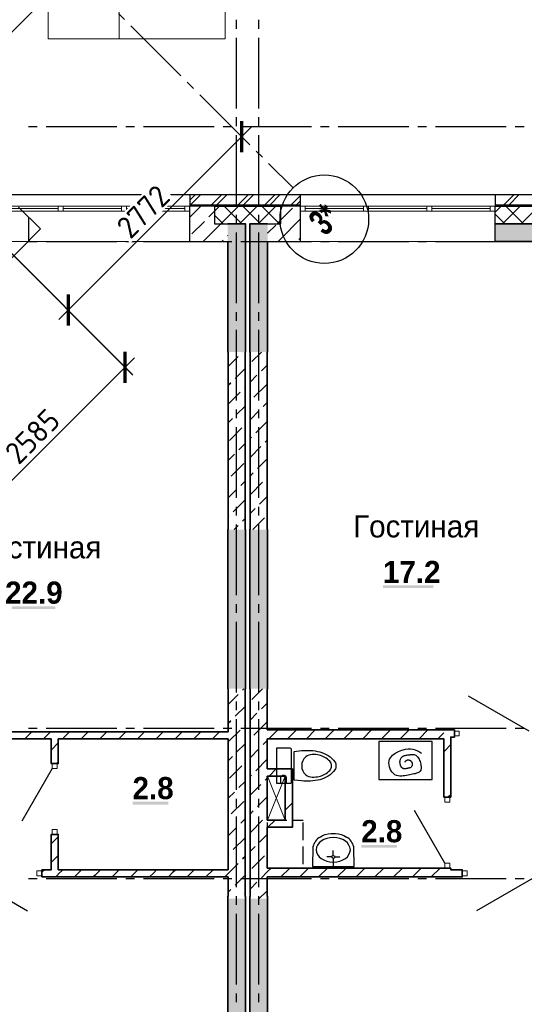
# Model space of a CAD drawing. Header units: millimetres. Extents: x 259029 to 2494469, y -731578 to -57567.
# Tile 182 of 253: x 483765 to 489466, y -607767 to -596641. Entities that reach past the tile are written whole.
import ezdxf
from ezdxf import colors
from ezdxf.entities.mleader import LeaderData, LeaderLine
from ezdxf.math import Vec2, Vec3

# ---------------------------------------------------------------- set-up
doc = ezdxf.new("R2010")
doc.units = ezdxf.units.MM
doc.linetypes.add('______5', pattern=[1100, 800, -100, 100, -100])
doc.linetypes.add('Б-1.1 оси$0$Б-1.1 Оси$0$GOST2.303 5', pattern=[24, 20, -1.5, 1, -1.5])
doc.layers.get('Defpoints').update_dxf_attribs({"color": 140})
for name, color, linetype in [('PDF _Геометрия', 7, 'Continuous'), ('PDF _Сплошная заливка', 7, 'Continuous'), ('PDF _Текст', 7, 'Continuous')]:
    doc.layers.add(name, color=color, linetype=linetype)
for name, color, linetype, lineweight in [('Выноски', 20, 'Continuous', 20), ('ОСИ', 151, 'Б-1.1 оси$0$Б-1.1 Оси$0$GOST2.303 5', 9), ('РАЗРЕЗЫ', 10, 'Continuous', 60), ('Символы 0.20', 1, 'Continuous', 20), ('Стена', 7, 'Continuous', 50), ('Стена_ бетон несущ.', 253, 'Continuous', 70)]:
    doc.layers.add(name, color=color, linetype=linetype, lineweight=lineweight)
doc.styles.add('Century Gothic', font='GOTHIC.TTF')
doc.styles.add('PDF Century Gothic', font='GOTHIC.TTF')
doc.styles.add('PDF Century Gothic Bold', font='GOTHICB.TTF')
doc.styles.add('ГОСТ', font='GOST_Common.ttf')
doc.dimstyles.new('ГОСТ', dxfattribs={"dimscale": 0, "dimtxt": 2.5, "dimasz": 2.5, "dimexe": 1.25, "dimexo": 0.625, "dimtad": 1, "dimdec": 0, "dimtxsty": 'ГОСТ', "dimblk": 'ARCHTICK', "dimcen": 2.5, "dimdle": 1.5, "dimclrd": 256, "dimclre": 256, "dimclrt": 256, "dimadec": 0, "dimazin": 0, "dimtfac": 1, "dimtdec": 0, "dimtmove": 1, "dimatfit": 3, "dimfxl": 2, "dimtfill": 1, "dimlwd": 0, "dimarcsym": 0})

# ---------------------------------------------------------------- blocks, each defined once
blk = doc.blocks.new('_None')
blk = doc.blocks.new('_ArchTick')
at = {"color": 0, "linetype": 'ByBlock', "const_width": 0.15}
blk.add_lwpolyline([(-0.5, -0.5), (0.5, 0.5)], dxfattribs=at)
blk = doc.blocks.new('*D70')
at = {"layer": 'Defpoints', "color": 0, "lineweight": -2, "transparency": 16777216}
for p in [(613975, -584789), (619331, -588790), (613975, -589035)]:
    blk.add_point(p, dxfattribs=at)
at = {"layer": 'РАЗРЕЗЫ', "lineweight": -2, "transparency": 16777216}
for p, q in [((613975, -584851), (613975, -589160)), ((619331, -588852), (619331, -589160))]:
    blk.add_line(p, q, dxfattribs=at)
at = {"layer": 'РАЗРЕЗЫ', "lineweight": 0, "transparency": 16777216}
blk.add_line((619481, -589035), (613825, -589035), dxfattribs=at)
at = {"layer": 'РАЗРЕЗЫ', "lineweight": 0, "transparency": 16777216, "xscale": 250, "yscale": 250, "zscale": 250, "rotation": 180}
blk.add_blockref('_ArchTick', (613975, -589035), dxfattribs=at)
at = {"layer": 'РАЗРЕЗЫ', "lineweight": 0, "transparency": 16777216, "xscale": 250, "yscale": 250, "zscale": 250}
blk.add_blockref('_ArchTick', (619331, -589035), dxfattribs=at)
at = {"layer": 'РАЗРЕЗЫ', "lineweight": 0, "transparency": 16777216, "insert": (616653, -588848), "char_height": 250, "attachment_point": 5, "style": 'ГОСТ', "bg_fill": 3, "box_fill_scale": 1.1, "bg_fill_color": 256, "bg_fill_true_color": 13158600, "bg_fill_transparency": 0}
blk.add_mtext('5355', dxfattribs=at)
blk = doc.blocks.new('NSY101')
at = {"color": 0, "linetype": 'ByBlock', "lineweight": -2}
blk.add_circle((0, 0), 50, dxfattribs=at)
blk = doc.blocks.new('*D74')
at = {"layer": 'Defpoints', "color": 0, "lineweight": -2, "transparency": 16777216}
for p in [(485908, -597597), (483948, -599557), (484313, -599922)]:
    blk.add_point(p, dxfattribs=at)
at = {"layer": 'РАЗРЕЗЫ', "lineweight": -2, "transparency": 16777216}
for p, q in [((485952, -597641), (486361, -598051)), ((483992, -599601), (484401, -600011))]:
    blk.add_line(p, q, dxfattribs=at)
at = {"layer": 'РАЗРЕЗЫ', "lineweight": 0, "transparency": 16777216}
blk.add_line((486379, -597856), (484207, -600028), dxfattribs=at)
at = {"layer": 'РАЗРЕЗЫ', "lineweight": 0, "transparency": 16777216, "xscale": 250, "yscale": 250, "zscale": 250}
for p, rotation in [((486273, -597962), 45), ((484313, -599922), 225)]:
    blk.add_blockref('_ArchTick', p, dxfattribs=dict(at, rotation=rotation))
at = {"layer": 'РАЗРЕЗЫ', "lineweight": -2, "transparency": 16777216, "insert": (485160, -598810), "char_height": 250, "attachment_point": 5, "rotation": 45, "style": 'ГОСТ', "bg_fill": 3, "box_fill_scale": 1.1, "bg_fill_color": 256, "bg_fill_true_color": 13158600, "bg_fill_transparency": 0}
blk.add_mtext('2772', dxfattribs=at)
blk = doc.blocks.new('*D75')
at = {"layer": 'Defpoints', "color": 0, "lineweight": -2, "transparency": 16777216}
for p in [(482423, -598032), (480594, -599859), (484955, -600568)]:
    blk.add_point(p, dxfattribs=at)
at = {"layer": 'РАЗРЕЗЫ', "lineweight": -2, "transparency": 16777216}
for p, q in [((482467, -598077), (485044, -600657)), ((480638, -599903), (483215, -602483))]:
    blk.add_line(p, q, dxfattribs=at)
at = {"layer": 'РАЗРЕЗЫ', "lineweight": 0, "transparency": 16777216}
blk.add_line((483020, -602501), (485062, -600462), dxfattribs=at)
at = {"layer": 'РАЗРЕЗЫ', "lineweight": 0, "transparency": 16777216, "xscale": 250, "yscale": 250, "zscale": 250}
for p, rotation in [((484955, -600568), 44.96178507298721), ((483127, -602395), 224.9617850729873)]:
    blk.add_blockref('_ArchTick', p, dxfattribs=dict(at, rotation=rotation))
at = {"layer": 'РАЗРЕЗЫ', "lineweight": -2, "transparency": 16777216, "insert": (483909, -601349), "char_height": 250, "attachment_point": 5, "rotation": 44.9618, "style": 'ГОСТ', "bg_fill": 3, "box_fill_scale": 1.1, "bg_fill_color": 256, "bg_fill_true_color": 13158600, "bg_fill_transparency": 0}
blk.add_mtext('2585', dxfattribs=at)
blk = doc.blocks.new('ааапп')
at = {"layer": 'Стена_ бетон несущ.', "linetype": 'Continuous', "lineweight": 25}
h = blk.add_hatch(dxfattribs=at)
h.set_pattern_fill('ANSI35', scale=100, style=0)
h.set_pattern_definition([(45, (-212898.2, -221874), (-449.0128, 449.0128), []), (45, (-212449.2, -221874), (-449.0128, 449.0128), [793.75, -158.75, 0, -158.75])])
h.paths.add_polyline_path([(607994.8, -587909), (607994.8, -588089), (609750, -588089), (609750, -590489), (607994.8, -590489), (607994.8, -590839), (616987.8, -590839), (616987.8, -590489), (616790, -590489), (616790, -588089), (616590, -588089), (616590, -590489), (609930, -590489), (609930, -587909)])
at = {"layer": 'ОСИ', "color": 16, "linetype": '______5', "lineweight": 25}
blk.add_line((619331.8, -587738.7), (619331.8, -592528.6), dxfattribs=at)
at = {"layer": 'Стена', "color": 7, "linetype": 'Continuous', "lineweight": 25}
for p, q in [((616987.8, -590489), (616987.8, -590839)), ((616987.8, -590839), (607994.8, -590839))]:
    blk.add_line(p, q, dxfattribs=at)
at = {"layer": 'ОСИ', "color": 16, "linetype": 'Continuous', "lineweight": 25, "xscale": 10, "yscale": 10, "zscale": 10}
blk.add_blockref('NSY101', (619331.8, -593028.6), dxfattribs=at)
at = {"layer": 'ОСИ', "color": 16, "linetype": 'Continuous', "lineweight": 25, "insert": (619331.8, -593028.6), "char_height": 300, "width": 320, "attachment_point": 5, "style": 'Century Gothic'}
blk.add_mtext('{\\fCentury Gothic|b1|i0|c204|p34;\\W0.7;3*}', dxfattribs=at)
at = {"layer": 'Символы 0.20'}
ml = blk.add_multileader_mtext('Standard', dxfattribs=at)
ml.set_content('4(л.6)', color=256, style='ГОСТ')
ml.set_leader_properties(color=256, linetype='ByLayer', lineweight=-1)
ml.set_arrow_properties(name='NONE')
ml.build(insert=Vec2(0, 0))
ml.multileader.update_dxf_attribs({"text_left_attachment_type": 6, "text_right_attachment_type": 6, "dogleg_length": 0.25, "arrow_head_size": 200, "scale": 100})
ctx = ml.context
ctx.base_point, ctx.scale, ctx.char_height, ctx.arrow_head_size, ctx.landing_gap_size, ctx.plane_origin = Vec3(611257.3, -581853.8), 100, 250, 200, 25, Vec3(612471.5, -584006.4)
ctx.left_attachment, ctx.right_attachment = 6, 6
notes = []
notes.append((ctx, [(0, (1, 1, 0), (611232.3, -581853.8), (1, 0), 25, [(0, [(611050.1, -582506.1)], 0, [])])]))
ctx.mtext.insert, ctx.mtext.width, ctx.mtext.defined_height, ctx.mtext.flow_direction = Vec3(611282.3, -581553.8), 1018.139, 759.8, 5
ml = blk.add_multileader_mtext('Standard', dxfattribs=at)
ml.set_content('6(л.6)', color=256, style='ГОСТ')
ml.set_leader_properties(color=256, linetype='ByLayer', lineweight=-1)
ml.set_arrow_properties(name='NONE')
ml.build(insert=Vec2(0, 0))
ml.multileader.update_dxf_attribs({"text_left_attachment_type": 6, "text_right_attachment_type": 6, "dogleg_length": 0.25, "arrow_head_size": 200, "scale": 100})
ctx = ml.context
ctx.base_point, ctx.scale, ctx.char_height, ctx.arrow_head_size, ctx.landing_gap_size, ctx.plane_origin = Vec3(614153.7, -586766.3), 100, 250, 200, 25, Vec3(615367.8, -588900.8)
ctx.left_attachment, ctx.right_attachment = 6, 6
notes.append((ctx, [(0, (1, 1, 0), (614128.7, -586766.3), (1, 0), 25, [(0, [(614056.9, -587445.7)], 0, [])])]))
ctx.mtext.insert, ctx.mtext.width, ctx.mtext.flow_direction = Vec3(614178.7, -586466.3), 792.21, 5
for ctx, leaders in notes:
    for number, flags, end, landing, length, lines in leaders:
        leader = LeaderData()
        leader.index, (leader.has_last_leader_line, leader.has_dogleg_vector, leader.attachment_direction) = number, flags
        leader.last_leader_point, leader.dogleg_vector, leader.dogleg_length = Vec3(end), Vec3(landing), length
        for number, points, colour, breaks in lines:
            line = LeaderLine()
            line.index, line.vertices, line.color, line.breaks = number, Vec3.list(points), colors.encode_raw_color(colour), breaks
            leader.lines.append(line)
        ctx.leaders.append(leader)
at = {"layer": 'РАЗРЕЗЫ', "color": 0, "lineweight": 0}
dim = blk.add_linear_dim(base=(613975.4, -589035.3), p1=(619330.8, -588789.7), p2=(613975.4, -584789), dimstyle='ГОСТ', override={"dimscale": 100, "dimtix": 0, "dimtofl": 1, "dimtmove": 1, "dimatfit": 3}, dxfattribs=at)
dim.commit()
dim.dimension.update_dxf_attribs({"geometry": '*D70', "text_midpoint": (616653.1, -588847.8)})

msp = doc.modelspace()

# ---------------------------------------------------------------- hatches: boundary and pattern name
at = {"layer": 'PDF _Сплошная заливка', "true_color": 0xf1f1f1, "transparency": 33554559}
for points in [[(486315.7, -608372.5), (486315.7, -606547.5), (486310.7, -606547.5), (486310.7, -606572.5), (486120.7, -606572.5), (486120.7, -606547.5), (486115.7, -606547.5), (486115.7, -608372.5)], [(486565.7, -608372.5), (486565.7, -606547.5), (486560.7, -606547.5), (486560.7, -606572.5), (486370.7, -606572.5), (486370.7, -606547.5), (486365.7, -606547.5), (486365.7, -608372.5)]]:
    msp.add_hatch(color=7, dxfattribs=at).paths.add_polyline_path(points)

# ---------------------------------------------------------------- linework, layer by layer
at = {"layer": 'PDF _Геометрия', "lineweight": 13}
for points in [[(484887.1, -596859.1), (484087.1, -596859.1), (484087.1, -595359.1), (484887.1, -595359.1)], [(484887.1, -596859.1), (486087.1, -596859.1), (486087.1, -596359.1), (484887.1, -596359.1)], [(484200.4, -598803.5), (484256.4, -598803.5), (484256.4, -598747.5), (484200.4, -598747.5)], [(484915.1, -598803.5), (484971.1, -598803.5), (484971.1, -598747.5), (484915.1, -598747.5)], [(486935.5, -598803.5), (486991.5, -598803.5), (486991.5, -598747.5), (486935.5, -598747.5)], [(487650.2, -598803.5), (487706.2, -598803.5), (487706.2, -598747.5), (487650.2, -598747.5)], [(488364.8, -598803.5), (488420.8, -598803.5), (488420.8, -598747.5), (488364.8, -598747.5)], [(489135.5, -598803.5), (489079.5, -598803.5), (489079.5, -598747.5), (489135.5, -598747.5)], [(488731.6, -604679.5), (488675.6, -604679.5), (488675.6, -604735.5), (488731.6, -604735.5)], [(484132.6, -605103.5), (484132.6, -605047.5), (484188.6, -605047.5), (484188.6, -605103.5)], [(488567.8, -605427.6), (488567.8, -605483.6), (488623.8, -605483.6), (488623.8, -605427.6)], [(484132.6, -605847.5), (484132.6, -605791.5), (484188.6, -605791.5), (484188.6, -605847.5)], [(483959.6, -606315.5), (484015.6, -606315.5), (484015.6, -606259.5), (483959.6, -606259.5)], [(488567.8, -606171.6), (488567.8, -606227.6), (488623.8, -606227.6), (488623.8, -606171.6)], [(488765.8, -606315.6), (488821.8, -606315.6), (488821.8, -606259.6), (488765.8, -606259.6)]]:
    msp.add_lwpolyline(points, close=True, dxfattribs=at)
at = {"layer": 'PDF _Геометрия', "lineweight": 25}
for points in [[(486215.7, -596744.4), (486215.7, -596644.4)], [(486465.7, -596744.4), (486465.7, -596644.4)], [(483191.8, -598617.5), (492645.7, -598617.5), (492645.7, -596847.5), (495905.7, -596847.5), (495905.7, -596977.5)], [(486215.7, -597644.4), (486215.7, -596844.4)], [(486465.7, -597644.4), (486465.7, -596844.4)], [(486215.7, -597844.4), (486215.7, -597744.4)], [(486465.7, -597844.4), (486465.7, -597744.4)], [(483862.7, -597847.5), (483962.7, -597847.5)], [(484062.7, -597847.5), (484862.7, -597847.5)], [(484962.7, -597847.5), (485062.7, -597847.5)], [(485162.7, -597847.5), (485962.7, -597847.5)], [(486062.7, -597847.5), (486162.7, -597847.5)], [(486262.7, -597847.5), (487062.7, -597847.5)], [(487162.7, -597847.5), (487262.7, -597847.5)], [(487362.7, -597847.5), (488162.7, -597847.5)], [(488262.7, -597847.5), (488362.7, -597847.5)], [(488462.7, -597847.5), (489262.7, -597847.5)], [(489362.7, -597847.5), (489462.7, -597847.5)], [(486215.7, -598744.4), (486215.7, -597944.4)], [(486465.7, -598744.4), (486465.7, -597944.4)], [(485685.7, -598681.3), (485749.6, -598617.5)], [(485685.7, -598617.5), (485685.7, -598747.5)], [(485689.6, -598737.5), (485809.6, -598617.5)], [(485929.5, -598737.5), (486049.6, -598617.5)], [(485989.6, -598737.5), (486109.6, -598617.5)], [(486229.6, -598737.5), (486349.5, -598617.5)], [(486289.5, -598737.5), (486409.5, -598617.5)], [(486529.6, -598737.5), (486649.5, -598617.5)], [(486589.6, -598737.5), (486709.5, -598617.5)], [(486829.6, -598737.5), (486935.5, -598631.5)], [(486889.6, -598737.5), (486935.5, -598691.5)], [(486935.5, -598617.5), (486935.5, -598747.5)], [(489135.7, -598617.5), (489135.7, -598747.5)], [(489229.6, -598737.5), (489349.6, -598617.5)], [(489289.6, -598737.5), (489409.6, -598617.5)], [(486935.5, -598737.5), (485685.7, -598737.5)], [(485965.7, -598747.5), (486715.7, -598747.5)], [(490585.7, -598737.5), (489135.7, -598737.5)], [(489135.7, -598747.5), (490585.7, -598747.5)], [(486215.7, -598944.4), (486215.7, -598844.4)], [(486465.7, -598944.4), (486465.7, -598844.4)], [(483862.7, -599147.5), (483962.7, -599147.5)], [(484062.7, -599147.5), (484862.7, -599147.5)], [(484962.7, -599147.5), (485062.7, -599147.5)], [(485162.7, -599147.5), (485962.7, -599147.5)], [(486062.7, -599147.5), (486162.7, -599147.5)], [(486215.7, -599844.4), (486215.7, -599044.4)], [(486262.7, -599147.5), (487062.7, -599147.5)], [(486465.7, -599844.4), (486465.7, -599044.4)], [(487162.7, -599147.5), (487262.7, -599147.5)], [(487362.7, -599147.5), (488162.7, -599147.5)], [(488262.7, -599147.5), (488362.7, -599147.5)], [(488462.7, -599147.5), (489262.7, -599147.5)], [(489362.7, -599147.5), (489462.7, -599147.5)], [(486215.7, -600044.4), (486215.7, -599944.4)], [(486465.7, -600044.4), (486465.7, -599944.4)], [(486215.7, -600944.4), (486215.7, -600144.4)], [(486465.7, -600944.4), (486465.7, -600144.4)], [(486215.7, -601144.4), (486215.7, -601044.4)], [(486465.7, -601144.4), (486465.7, -601044.4)], [(486215.7, -602044.4), (486215.7, -601244.4)], [(486465.7, -602044.4), (486465.7, -601244.4)], [(486215.7, -602244.4), (486215.7, -602144.4)], [(486465.7, -602244.4), (486465.7, -602144.4)], [(486215.7, -603144.4), (486215.7, -602344.4)], [(486465.7, -603144.4), (486465.7, -602344.4)], [(486215.7, -603344.4), (486215.7, -603244.4)], [(486465.7, -603344.4), (486465.7, -603244.4)], [(486215.7, -604244.4), (486215.7, -603444.4)], [(486465.7, -604244.4), (486465.7, -603444.4)], [(486215.7, -604444.4), (486215.7, -604344.4)], [(486465.7, -604444.4), (486465.7, -604344.4)], [(489519.6, -604679.5), (488837.2, -604285.5)], [(486215.7, -605344.4), (486215.7, -604544.4)], [(486465.7, -605344.4), (486465.7, -604544.4)], [(483862.7, -604647.5), (483962.7, -604647.5)], [(484062.7, -604647.5), (484862.7, -604647.5)], [(484962.7, -604647.5), (485062.7, -604647.5)], [(485162.7, -604647.5), (485962.7, -604647.5)], [(486062.7, -604647.5), (486162.7, -604647.5)], [(486262.7, -604647.5), (487062.7, -604647.5)], [(487162.7, -604647.5), (487262.7, -604647.5)], [(487362.7, -604647.5), (488162.7, -604647.5)], [(488262.7, -604647.5), (488362.7, -604647.5)], [(488462.7, -604647.5), (489262.7, -604647.5)], [(489362.7, -604647.5), (489462.7, -604647.5)], [(484132.6, -605103.5), (483788.6, -605699.3)], [(486215.7, -605544.4), (486215.7, -605444.4)], [(486465.7, -605544.4), (486465.7, -605444.4)], [(488568, -606171.6), (488224, -605575.8)], [(486215.7, -606444.4), (486215.7, -605644.4)], [(486465.7, -606444.4), (486465.7, -605644.4)], [(486565.7, -605914.4), (486565.7, -605714.4)], [(486582.7, -605687.6), (486782.7, -605687.6)], [(486852.7, -605687.6), (486966, -605687.6)], [(486966, -605914.4), (486966, -605714.4)], [(486565.7, -606184.4), (486565.7, -605984.4)], [(486966, -606184.4), (486966, -605984.4)], [(487077.8, -605988.4), (487074.4, -606208.9), (487542.2, -606208.9), (487538.7, -605988.4)], [(487308.3, -606084.5), (487308.3, -606027.8)], [(487291.1, -606101.7), (487234.4, -606101.7)], [(487308.3, -606118.9), (487308.3, -606208.9)], [(487325.5, -606101.7), (487382.2, -606101.7)], [(486582.7, -606227.6), (486782.7, -606227.6)], [(486852.7, -606227.6), (486966, -606227.6)], [(483171.7, -606315.5), (483854.1, -606709.5)], [(483862.7, -606347.5), (483962.7, -606347.5)], [(484062.7, -606347.5), (484862.7, -606347.5)], [(484962.7, -606347.5), (485062.7, -606347.5)], [(485162.7, -606347.5), (485962.7, -606347.5)], [(486062.7, -606347.5), (486162.7, -606347.5)], [(486262.7, -606347.5), (487062.7, -606347.5)], [(487162.7, -606347.5), (487262.7, -606347.5)], [(487362.7, -606347.5), (488162.7, -606347.5)], [(488262.7, -606347.5), (488362.7, -606347.5)], [(488462.7, -606347.5), (489262.7, -606347.5)], [(489609.6, -606315.6), (488927.3, -606709.6)], [(489362.7, -606347.5), (489462.7, -606347.5)], [(486215.7, -606644.4), (486215.7, -606544.4)], [(486465.7, -606644.4), (486465.7, -606544.4)], [(486215.7, -607544.4), (486215.7, -606744.4)], [(486465.7, -607544.4), (486465.7, -606744.4)], [(486215.7, -607744.4), (486215.7, -607644.4)], [(486465.7, -607744.4), (486465.7, -607644.4)]]:
    msp.add_lwpolyline(points, dxfattribs=at)
at = {"layer": 'PDF _Геометрия', "lineweight": 13}
for points in [[(483541.7, -598803.5), (485629.7, -598803.5), (485629.7, -598747.5), (485685.7, -598747.5), (485685.7, -598803.5)], [(483541.7, -598747.5), (485629.7, -598747.5)], [(483541.7, -598775.5), (484200.4, -598775.5)], [(484256.4, -598775.5), (484915.1, -598775.5)], [(484971.1, -598775.5), (485629.7, -598775.5)], [(485685.7, -598803.5), (485629.7, -598803.5)], [(485965.7, -598805.9), (486024.1, -598747.5)], [(486036.3, -598947.5), (486236.3, -598747.5)], [(486275.2, -598947.5), (486075.2, -598747.5)], [(486248.4, -598947.5), (486448.4, -598747.5)], [(486487.3, -598947.5), (486287.3, -598747.5)], [(486460.5, -598947.5), (486660.5, -598747.5)], [(486699.5, -598947.5), (486499.4, -598747.5)], [(486715.7, -598751.7), (486711.6, -598747.5)], [(486991.5, -598747.5), (489079.5, -598747.5)], [(486991.5, -598775.5), (487650.2, -598775.5)], [(486991.5, -598803.5), (489079.5, -598803.5)], [(487706.2, -598775.5), (488364.8, -598775.5)], [(488420.8, -598775.5), (489079.5, -598775.5)], [(489135.6, -598818), (489206.1, -598747.5)], [(489218.2, -598947.5), (489418.2, -598747.5)], [(489457.2, -598947.5), (489257.2, -598747.5)], [(489430.4, -598947.5), (489630.4, -598747.5)], [(486063.1, -598947.5), (485965.7, -598850.2)], [(486672.7, -598947.5), (486715.7, -598904.4)], [(489245, -598947.5), (489135.6, -598838.1)], [(483485.6, -599147.5), (485685.6, -599147.5)], [(486935.4, -599147.5), (489135.4, -599147.5)]]:
    msp.add_lwpolyline(points, dxfattribs=at)
at = {"layer": 'PDF _Геометрия', "color": 9, "lineweight": 25, "true_color": 0xc8c8a0}
for points in [[(485685.6, -599147.5), (485685.6, -598803.5), (485685.6, -598747.5)], [(485965.6, -598747.5), (485685.6, -598747.5)], [(485685.7, -598873.7), (485787.9, -598771.6), (485812, -598747.5)], [(485901.2, -598870.5), (485965.7, -598805.9)], [(485965.6, -598747.5), (485965.6, -598947.5), (486115.6, -598947.5)], [(486565.6, -598947.5), (486715.6, -598947.5), (486715.6, -598747.5)], [(486935.4, -598747.5), (486715.6, -598747.5)], [(486715.7, -598904.4), (486848.7, -598771.5)], [(486935.4, -598747.5), (486935.4, -598803.5), (486935.4, -599147.5)], [(489135.4, -599147.5), (489135.4, -598803.5), (489135.4, -598747.5)], [(489135.6, -598947.5), (489135.6, -598747.5), (489135.4, -598747.5)], [(485710.2, -599061.4), (485851.7, -598920)], [(486684.8, -599147.5), (486706.7, -599125.5), (486935.5, -598896.8)], [(485836.3, -599147.5), (486036.3, -598947.5)], [(486565.7, -599054.4), (486657.8, -598962.4)], [(485685.6, -599147.5), (486115.6, -599147.5)], [(486048.4, -599147.5), (486063.8, -599132.1)], [(486113.3, -599082.6), (486115.7, -599080.1)], [(486565.6, -599147.5), (486935.4, -599147.5)], [(486919.4, -599125), (486935.5, -599108.9)], [(489135.4, -599147.5), (489135.6, -599147.5)]]:
    msp.add_lwpolyline(points, dxfattribs=at)
at = {"layer": 'PDF _Геометрия', "lineweight": 35}
for points in [[(486310.6, -600397.5), (486315.6, -600397.5), (486315.6, -598947.5), (486115.6, -598947.5)], [(486565.6, -598947.5), (486365.6, -598947.5), (486365.6, -600397.5), (486370.6, -600397.5)], [(489765.6, -599147.5), (490585.6, -599147.5), (490585.6, -598947.5), (489135.6, -598947.5)], [(486115.6, -599147.5), (486115.6, -600397.5), (486120.6, -600397.5)], [(486560.6, -600397.5), (486565.6, -600397.5), (486565.6, -599147.5)], [(489135.6, -599147.5), (489685.6, -599147.5)], [(486120.6, -602402.5), (486115.6, -602402.5), (486115.6, -604202.5), (486120.6, -604202.5)], [(486310.6, -604202.5), (486315.6, -604202.5), (486315.6, -602402.5), (486310.6, -602402.5)], [(486370.6, -602402.5), (486365.6, -602402.5), (486365.6, -604202.5), (486370.6, -604202.5)], [(486560.6, -604202.5), (486565.6, -604202.5), (486565.6, -602402.5), (486560.6, -602402.5)], [(481390.9, -604142.4), (481447.5, -604085.8), (482049.2, -604687.5), (486120.6, -604687.5)], [(481390.9, -604142.4), (482016.1, -604767.5), (484120.6, -604767.5)], [(483822.5, -604767.5), (483902.5, -604687.5)], [(484034.6, -604767.5), (484114.6, -604687.5)], [(484246.8, -604767.5), (484326.8, -604687.5)], [(484458.9, -604767.5), (484538.9, -604687.5)], [(484671, -604767.5), (484751, -604687.5)], [(484883.2, -604767.5), (484963.2, -604687.5)], [(485095.3, -604767.5), (485175.3, -604687.5)], [(485307.4, -604767.5), (485387.4, -604687.5)], [(485519.6, -604767.5), (485599.6, -604687.5)], [(485731.7, -604767.5), (485811.7, -604687.5)], [(485943.8, -604767.5), (486023.8, -604687.5)], [(486560.6, -604667.5), (488555.9, -604667.5), (488635.9, -604667.5), (488675.6, -604667.5), (488675.6, -604747.5), (488635.9, -604747.5), (488635.9, -605427.6)], [(486580.2, -604767.5), (486680.2, -604667.5)], [(486792.4, -604767.5), (486892.4, -604667.5)], [(487004.5, -604767.5), (487104.5, -604667.5)], [(487216.6, -604767.5), (487316.6, -604667.5)], [(487428.8, -604767.5), (487528.7, -604667.5)], [(487640.9, -604767.5), (487740.9, -604667.5)], [(487853, -604767.5), (487953, -604667.5)], [(488065.1, -604767.5), (488165.1, -604667.5)], [(488277.3, -604767.5), (488377.3, -604667.5)], [(488489.4, -604767.5), (488556, -604700.9)], [(484200.6, -604767.5), (484200.6, -605047.5), (484120.6, -605047.5), (484120.6, -604767.5)], [(484120.7, -604893.5), (484126.9, -604887.4), (484200.7, -604813.5)], [(484200.6, -604767.5), (486120.6, -604767.5)], [(486560.6, -604767.5), (488555.9, -604767.5), (488555.9, -605427.6)], [(488556, -604913.1), (488567.3, -604901.8), (488636, -604833.1)], [(484178.9, -605047.5), (484200.7, -605025.7)], [(486560.6, -605767.6), (486765.6, -605767.6), (486845.6, -605767.6), (486845.6, -605187.6), (486845.6, -605107.6), (486560.6, -605107.6)], [(486584.3, -605187.6), (486664.3, -605107.6)], [(486560.6, -605187.6), (486765.6, -605187.6), (486765.6, -605687.6), (486560.6, -605687.6)], [(486765.7, -605571.9), (486845.7, -605491.9)], [(488635.9, -605427.6), (488555.9, -605427.6)], [(488607.1, -605427.6), (488636, -605398.8)], [(486570, -605767.6), (486650, -605687.6)], [(484015.6, -606247.5), (484120.6, -606247.5), (484120.6, -605847.5), (484200.6, -605847.5), (484200.6, -606247.5), (486120.6, -606247.5)], [(484120.7, -605954.2), (484178.6, -605896.3), (484200.7, -605874.2)], [(484120.7, -606166.3), (484189, -606098.1), (484200.7, -606086.3)], [(484015.6, -606327.5), (484015.6, -606247.5)], [(484015.7, -606271.3), (484039.6, -606247.5)], [(484200.7, -606298.4), (484251.7, -606247.5)], [(484383.8, -606327.5), (484394.8, -606316.5), (484463.8, -606247.5)], [(484596, -606327.5), (484615.8, -606307.7), (484676, -606247.5)], [(484808.1, -606327.5), (484836.7, -606298.9), (484888.1, -606247.5)], [(485020.2, -606327.5), (485057.7, -606290), (485100.2, -606247.5)], [(485232.4, -606327.5), (485278.7, -606281.2), (485312.4, -606247.5)], [(485444.5, -606327.5), (485499.6, -606272.3), (485524.5, -606247.5)], [(485656.6, -606327.5), (485720.6, -606263.5), (485736.6, -606247.5)], [(485868.8, -606327.5), (485941.6, -606254.7), (485948.8, -606247.5)], [(488635.9, -606227.6), (488635.9, -606247.6), (488765.8, -606247.6), (488765.8, -606327.6), (488635.9, -606327.6), (488555.9, -606327.6), (486560.6, -606327.6)], [(488555.9, -606227.6), (486560.6, -606227.6)], [(486560.7, -606271.9), (486605, -606227.6)], [(486717.1, -606327.6), (486817.1, -606227.6)], [(486929.3, -606327.6), (487029.3, -606227.6)], [(487141.4, -606327.6), (487241.4, -606227.6)], [(487353.5, -606327.6), (487453.5, -606227.6)], [(487565.7, -606327.6), (487665.7, -606227.6)], [(487777.8, -606327.6), (487877.8, -606227.6)], [(487989.9, -606327.6), (488089.9, -606227.6)], [(488202.1, -606327.6), (488302, -606227.6)], [(488414.2, -606327.6), (488514.2, -606227.6)], [(488555.9, -606227.6), (488635.9, -606227.6)], [(484015.6, -606327.5), (484120.6, -606327.5), (484120.6, -606327.6), (484200.6, -606327.6), (484200.6, -606327.5), (486120.6, -606327.5)], [(484171.5, -606327.6), (484199.3, -606299.9)], [(486080.9, -606327.5), (486120.7, -606287.6)], [(486120.6, -606547.5), (486115.6, -606547.5), (486115.6, -608372.5), (486120.6, -608372.5)], [(486310.6, -608372.5), (486315.6, -608372.5), (486315.6, -606547.5), (486310.6, -606547.5)], [(486370.6, -606547.5), (486365.6, -606547.5), (486365.6, -608372.5), (486370.6, -608372.5)], [(486560.6, -608372.5), (486565.6, -608372.5), (486565.6, -606547.5), (486560.6, -606547.5)]]:
    msp.add_lwpolyline(points, dxfattribs=at)
at = {"layer": 'PDF _Геометрия', "color": 191, "lineweight": 35, "true_color": 0xc8aaf2}
for points in [[(486120.6, -600397.5), (486120.6, -602402.5)], [(486120.7, -600560.1), (486233.5, -600447.3)], [(486283, -600397.8), (486283.3, -600397.5)], [(486310.6, -602402.5), (486310.6, -600397.5)], [(486370.6, -600397.5), (486370.6, -602402.5)], [(486389.1, -600503.9), (486495.4, -600397.5)], [(486560.6, -602402.5), (486560.6, -600397.5)], [(486198.2, -600694.8), (486310.7, -600582.2)], [(486495.1, -600609.9), (486560.7, -600544.3)], [(486370.7, -600734.3), (486445.6, -600659.4)], [(486120.7, -600772.2), (486148.7, -600744.3)], [(486304.2, -600800.9), (486310.7, -600794.3)], [(486410.3, -600906.9), (486551.7, -600765.5)], [(486120.7, -600984.3), (486254.7, -600850.4)], [(486219.4, -601097.8), (486310.7, -601006.5)], [(486516.3, -601013), (486560.7, -600968.6)], [(486120.7, -601196.5), (486169.9, -601147.3)], [(486370.7, -601158.6), (486466.9, -601062.5)], [(486134.5, -601394.8), (486275.9, -601253.4)], [(486431.5, -601310), (486560.7, -601180.7)], [(486370.7, -601370.7), (486382, -601359.5)], [(486240.6, -601500.9), (486310.7, -601430.7)], [(486370.7, -601582.9), (486488.1, -601465.5)], [(486537.6, -601416), (486560.7, -601392.9)], [(486120.7, -601620.7), (486191.1, -601550.4)], [(486155.7, -601797.9), (486297.1, -601656.5)], [(486452.7, -601713), (486560.7, -601605)], [(486370.7, -601795), (486403.2, -601762.5)], [(486558.8, -601819.1), (486560.7, -601817.1)], [(486261.8, -601903.9), (486310.7, -601855)], [(486370.7, -602007.1), (486509.3, -601868.6)], [(486120.7, -602045), (486212.3, -601953.4)], [(486473.9, -602116.1), (486560.7, -602029.3)], [(486176.9, -602200.9), (486310.7, -602067.1)], [(486120.7, -602257.1), (486127.4, -602250.4)], [(486370.7, -602219.3), (486424.4, -602165.6)], [(486187.5, -602402.5), (486233.5, -602356.5)], [(486283, -602307), (486310.7, -602279.3)], [(486399.6, -602402.5), (486530.5, -602271.6)], [(486120.6, -604202.5), (486120.6, -604687.5)], [(486120.7, -604378.4), (486233.5, -604265.7)], [(486283, -604216.2), (486296.7, -604202.5)], [(486310.6, -606547.5), (486310.6, -604202.5)], [(486370.6, -604202.5), (486370.6, -606547.5)], [(486389.1, -604322.2), (486508.8, -604202.5)], [(486560.6, -604667.5), (486560.6, -604202.5)], [(486495.1, -604428.3), (486560.7, -604362.7)], [(486198.2, -604513.2), (486310.7, -604400.6)], [(486370.7, -604552.7), (486445.6, -604477.8)], [(486120.7, -604590.6), (486148.7, -604562.7)], [(486410.3, -604725.3), (486551.7, -604583.9)], [(486120.7, -604802.7), (486254.7, -604668.7)], [(486304.2, -604619.2), (486310.7, -604612.7)], [(486120.6, -604767.5), (486120.6, -606247.5)], [(486219.4, -604916.2), (486310.7, -604824.8)], [(486516.3, -604831.4), (486560.7, -604787)], [(486560.6, -605107.6), (486560.6, -604767.5)], [(486370.7, -604977), (486466.9, -604880.9)], [(486120.7, -605014.8), (486169.9, -604965.7)], [(486431.5, -605128.4), (486560.7, -604999.1)], [(486134.5, -605213.2), (486275.9, -605071.8)], [(486240.6, -605319.3), (486310.7, -605249.1)], [(486370.7, -605189.1), (486382, -605177.8)], [(486537.6, -605234.4), (486560.7, -605211.2)], [(486560.6, -605687.6), (486560.6, -605187.6)], [(486120.7, -605439.1), (486191.1, -605368.8)], [(486370.7, -605401.2), (486488.1, -605283.9)], [(486155.7, -605616.3), (486297.1, -605474.8)], [(486452.7, -605531.4), (486560.7, -605423.4)], [(486370.7, -605613.4), (486403.2, -605580.9)], [(486261.8, -605722.3), (486310.7, -605673.4)], [(486370.7, -605825.5), (486509.3, -605687)], [(486558.8, -605637.5), (486560.7, -605635.5)], [(486120.7, -605863.4), (486212.3, -605771.8)], [(486560.6, -606227.6), (486560.6, -605767.6)], [(486176.9, -606019.3), (486310.7, -605885.5)], [(486473.9, -605934.5), (486560.7, -605847.6)], [(486370.7, -606037.6), (486424.4, -605983.9)], [(486120.7, -606075.5), (486127.4, -606068.8)], [(486283, -606125.4), (486310.7, -606097.6)], [(486389.1, -606231.4), (486530.5, -606090)], [(486120.7, -606287.6), (486233.5, -606174.9)], [(486495.1, -606337.5), (486560.7, -606271.9)], [(486120.6, -606327.5), (486120.6, -606547.5)], [(486198.2, -606422.4), (486310.7, -606309.8)], [(486560.6, -606547.5), (486560.6, -606327.6)], [(486120.7, -606499.8), (486148.7, -606471.9)], [(486370.7, -606461.9), (486445.6, -606387)], [(486472.3, -606572.5), (486551.7, -606493.1)], [(486304.2, -606528.4), (486310.7, -606521.9)]]:
    msp.add_lwpolyline(points, dxfattribs=at)
at = {"layer": 'PDF _Геометрия', "lineweight": 25}
msp.add_lwpolyline([(487823, -605227.2), (488423.2, -605227.2), (488423.2, -604797.6), (487823, -604797.6)], close=True, dxfattribs=at)
for points in [[(486832.5, -604885.5), (486832.5, -605259.1, -0.4142247), (486817.9, -605273.8), (486668.2, -605273.8), (486668.2, -604870.9), (486817.9, -604870.9, -0.4142247)], [(487325.5, -605026.9, -0.1387677), (487338.3, -605072.3, -0.1387613), (487325.5, -605117.8, -0.1708927), (487155.3, -605229.6, -0.0889738), (486948, -605243.6), (486866.5, -605233.3), (486866.4, -604911.4), (486948, -604901, -0.088975), (487155.3, -604915.1, -0.1708906)]]:
    msp.add_lwpolyline(points, format="xyb", close=True, dxfattribs=at)
for points in [[(488117.4, -605029.1), (488119, -605027), (488120.6, -605024.9), (488122.1, -605022.8), (488123.7, -605020.7), (488125.4, -605018.7), (488127.1, -605016.8), (488129.2, -605014.7), (488131.4, -605012.7), (488133.7, -605010.9), (488136.1, -605009.3), (488138.7, -605007.9), (488141.4, -605006.8), (488144.2, -605006), (488147.2, -605005.5), (488150.2, -605005.1), (488153.3, -605005), (488156.4, -605005.2), (488159.5, -605005.6), (488162.6, -605006.1), (488165.7, -605006.9), (488168.7, -605007.9), (488172.5, -605009.5), (488176.1, -605011.4), (488179.5, -605013.7), (488182.7, -605016.2), (488185.7, -605018.9), (488188.4, -605022), (488191, -605025.2), (488193.2, -605028.7), (488195.2, -605032.4), (488196.9, -605036.2), (488198.4, -605040.2), (488199.5, -605044.3), (488200.4, -605048.5), (488200.9, -605052.8), (488201.1, -605057), (488200.9, -605062.2), (488200.2, -605067.1), (488198.8, -605071.9), (488196.9, -605076.2), (488193.2, -605081.7), (488188.3, -605086.4), (488182.5, -605090.3), (488175.9, -605093.6), (488170.2, -605095.8), (488164.3, -605097.7), (488158.1, -605099.4), (488151.7, -605100.9), (488145.4, -605102.2), (488139.9, -605103.3), (488134.5, -605104.2), (488129.1, -605105), (488123.9, -605105.6), (488118.7, -605105.9), (488112.5, -605105.9), (488106.5, -605105.4), (488100.8, -605104.1), (488095.4, -605102.2), (488087.1, -605097.1), (488079.9, -605090.1), (488073.9, -605081.3), (488068.9, -605071.3), (488065.9, -605062.5), (488063.6, -605053.3), (488062.1, -605043.9), (488061.4, -605034.3), (488061.6, -605024.8), (488062.1, -605018.7), (488063.1, -605012.7), (488064.4, -605006.9), (488066.1, -605001.3), (488068.1, -604995.9), (488071, -604989.5), (488074.6, -604983.5), (488078.6, -604978.1), (488083.1, -604973.3), (488091.3, -604966.7), (488100.5, -604961.5), (488110.7, -604957.5), (488121.6, -604954.4), (488130.7, -604952.5), (488140.1, -604951), (488149.6, -604949.7), (488159.3, -604948.6), (488169, -604947.5), (488175.5, -604946.7), (488181.9, -604946), (488188.2, -604945.4), (488194.4, -604944.8), (488200.6, -604944.5), (488208.1, -604944.4), (488215.3, -604944.8), (488222.3, -604945.8), (488229, -604947.5), (488241.8, -604953.3), (488253.3, -604962.1), (488263.3, -604973.5), (488272.1, -604986.9), (488278.3, -604998.9), (488283.7, -605011.6), (488288.4, -605025), (488292.4, -605038.8), (488295.8, -605052.8), (488297.4, -605060.6), (488298.8, -605068.3), (488300, -605076), (488300.7, -605083.5), (488301.1, -605090.8), (488301, -605099.6), (488300.2, -605107.9), (488298.5, -605115.6), (488295.8, -605122.8), (488288.1, -605134.4), (488277.2, -605143.8), (488263.6, -605151.3), (488247.8, -605157.3), (488234, -605161.2), (488219.4, -605164.6), (488204.2, -605167.6), (488188.8, -605170.4), (488173.3, -605173.1), (488153.8, -605176.8), (488134.7, -605180.5), (488116.2, -605183.8), (488098.1, -605186.6), (488080.7, -605188.4), (488059.7, -605188.9), (488039.8, -605186.9), (488020.9, -605181.8), (488003.3, -605173.1), (487987.1, -605160.5), (487972.4, -605144.3), (487959.8, -605125.5), (487949.5, -605104.7), (487941.9, -605082.6), (487937.4, -605060), (487936.4, -605037.6), (487939.1, -605016.2), (487944.8, -604998.6), (487953.4, -604982.3), (487964.6, -604967.3), (487977.9, -604953.5), (487989.8, -604943.3), (488002.7, -604933.9), (488016.3, -604925.3), (488030.5, -604917.4), (488045.1, -604910.2), (488062.8, -604902.5), (488080.7, -604895.9), (488098.8, -604890.4, -0.2367885), (488304.4, -604930.3)], [(487267.2, -605125.2, 0.1953311), (487288.7, -605072.3, 0.1953311), (487267.2, -605019.5, 0.1474657), (487147.1, -604952.5, 0.067999), (487070.3, -604944.9, 0.1585897), (486996.1, -604971.7, 0.2289133), (486951.4, -605071.6)], [(486951.4, -605073.1, 0.2289133), (486996.1, -605173, 0.1585906), (487070.3, -605200, 0.0680021), (487147.1, -605192.2, 0.1478313), (487267.2, -605125.2)], [(486715.3, -605273.8), (486715.3, -605201.6, -0.414224), (486737.3, -605179.6), (486751.9, -605179.6, -0.414224), (486773.9, -605201.6), (486773.9, -605273.8)], [(487159.3, -605877.4, -0.1390912), (487282.1, -605837.9), (487334.5, -605837.9, -0.1390909), (487457.2, -605877.4)]]:
    msp.add_lwpolyline(points, format="xyb", dxfattribs=at)
at = {"layer": 'PDF _Геометрия', "lineweight": 18}
msp.add_lwpolyline([(486765.7, -605187.6), (486566, -605187.6), (486566, -605687.6), (486765.7, -605687.6)], close=True, dxfattribs=at)
for points in [[(486566, -605187.6), (486765.7, -605687.6)], [(486566, -605687.6), (486765.7, -605187.6)]]:
    msp.add_lwpolyline(points, dxfattribs=at)
at = {"layer": 'PDF _Геометрия', "lineweight": 25}
msp.add_circle((487308.3, -606101.7), 17.2, dxfattribs=at)
for points in [[(487159.3, -605877.4), (487118.7, -605899.1), (487088.9, -605939.8), (487077.8, -605988.4)], [(487308.3, -605882.4), (487202.1, -605882.4), (487116.1, -605944.7), (487116.1, -606021.4)], [(487500.5, -606021.4), (487500.5, -605944.7), (487414.4, -605882.4), (487308.3, -605882.4)], [(487538.7, -605988.4), (487527.7, -605939.8), (487497.9, -605899.1), (487457.2, -605877.4)], [(487116.1, -606021.4), (487116.1, -606098.2), (487202.1, -606160.4), (487308.3, -606160.4)], [(487308.3, -606160.4), (487414.4, -606160.4), (487500.5, -606098.2), (487500.5, -606021.4)]]:
    msp.add_open_spline(points, degree=3, dxfattribs=at)
at = {"layer": 'PDF _Сплошная заливка', "color": 7, "lineweight": 35, "true_color": 0xf1f1f1, "transparency": 33554559}
for points in [[(486315.7, -600397.5), (486315.7, -598947.5), (486115.7, -600397.5), (486115.7, -598947.5)], [(486565.7, -600397.5), (486565.7, -598947.5), (486365.7, -600397.5), (486365.7, -598947.5)], [(486315.7, -604202.5), (486315.7, -602402.5), (486115.7, -604202.5), (486115.7, -602402.5)], [(486565.7, -604202.5), (486565.7, -602402.5), (486365.7, -604202.5), (486365.7, -602402.5)]]:
    msp.add_solid(points, dxfattribs=at)
at = {"layer": 'PDF _Сплошная заливка', "color": 7, "lineweight": 25, "true_color": 0xf1f1f1, "transparency": 33554559}
msp.add_solid([(489135.7, -599147.5), (490585.7, -599147.5), (489135.7, -598947.5), (490585.7, -598947.5)], dxfattribs=at)
at = {"layer": 'PDF _Сплошная заливка', "lineweight": 25, "transparency": 33554559}
for points in [[(487868.4, -603064.3), (488436.9, -603064.3), (487868.4, -603032.9), (488436.9, -603032.9)], [(483599.7, -603301), (484168.2, -603301), (483599.7, -603269.7), (484168.2, -603269.7)], [(485039.6, -605510.2), (485445.6, -605510.2), (485039.6, -605478.8), (485445.6, -605478.8)], [(487623.3, -605997.3), (488029.3, -605997.3), (487623.3, -605965.9), (488029.3, -605965.9)]]:
    msp.add_solid(points, dxfattribs=at)

# ---------------------------------------------------------------- texts
at = {"layer": 'PDF _Текст', "char_height": 250, "attachment_point": 7}
for s, insert, style in [('Гостиная', (487531.6, -602495.4), 'PDF Century Gothic'), ('Гостиная', (483262.9, -602732.2), 'PDF Century Gothic'), ('17.2', (487868.4, -603006.9), 'PDF Century Gothic Bold'), ('22.9', (483599.7, -603243.7), 'PDF Century Gothic Bold'), ('2.8', (485039.6, -605452.9), 'PDF Century Gothic Bold'), ('2.8', (487623.3, -605939.9), 'PDF Century Gothic Bold')]:
    msp.add_mtext(s, dxfattribs=dict(at, insert=insert, style=style))

# ---------------------------------------------------------------- next in the draw order: block references
at = {"layer": 'РАЗРЕЗЫ', "color": 2, "lineweight": -2, "rotation": 45.00000000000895}
msp.add_blockref('ааапп', (-370061.8, -617495.3), dxfattribs=at)

# ---------------------------------------------------------------- next in the draw order: linework, layer by layer
at = {"layer": 'РАЗРЕЗЫ', "color": 2, "lineweight": -2}
msp.add_line((478393.8, -594003.4), (485035.8, -600645.3), dxfattribs=at)

# ---------------------------------------------------------------- next in the draw order: dimensions: what is measured, and where the dimension line sits
dim = msp.add_aligned_dim(p1=(485907.5, -597597.2), p2=(483947.6, -599557.2), distance=516.5, dimstyle='ГОСТ', dxfattribs=at)
dim.commit()
dim.dimension.update_dxf_attribs({"geometry": '*D74', "text_midpoint": (485160.2, -598809.8)})

# ---------------------------------------------------------------- next in the draw order: dimensions: what is measured, and where the dimension line sits
dim = msp.add_aligned_dim(p1=(480594, -599858.7), p2=(482422.8, -598032.4), distance=-3584, dimstyle='ГОСТ', dxfattribs=at)
dim.commit()
dim.dimension.update_dxf_attribs({"geometry": '*D75', "text_midpoint": (483908.5, -601348.8)})

# ---------------------------------------------------------------- next in the draw order: texts
at = {"layer": 'Выноски'}
note = msp.add_mtext_static_columns([''] * 2, width=19641.405, gutter_width=8167.2, height=0, dxfattribs=dict(at, insert=(385740.7, -593573.6), char_height=250, attachment_point=1, style='ГОСТ'))
for column, words in zip([note] + note.columns.linked_columns, ['\\pi10527.89954; \\P\\pi570.45,l346.2,t2000;1.^IОбщие указания см. лист 1. {\\H1.46663x; }\\P2.^IМонтажные узлы 1;2;3;4;6;7;8 см. лист{\\C0; 7.\\H1.45562x; \\H0.68699x;\\P}3.^IСварку производить согласно СП70.1330.2011 электродами Э42 ГОСТ 9467-75*.{\\H1.45929x; }\\P4.^IВсе металлические конструкции окрасить эмалью ПФ-1189 по ГОСТ 6465-79 в два слоя. Эмаль наносить на {\\H1.45807x; }\\P\\pi0,t346.2;грунтовку ГФ-021 по ГОСТ 25129-82 (первый слой - на заводе-изготовителе, второй слой - на монтаже).{\\H1.65848x; }\\P\\pi570.45,t2000;5.^IОгнезащиту металлических косоуров см.л. 9.{\\H1.19167x; }\\P6.^IДлину швов принимать по длине сопряжения свариваемых элементов. все катеты сварных швов принимать {\\H1.54728x; }\\P\\pi0,t346.2;высотой 6 мм, кроме оговоренных.{\\H1.42874x; }\\P\\pi570.45,t2000;7.^IМонтаж стальных конструкций производить в соответствии с указаниями СП 70.1333.0.2012"Несущие и {\\H1.46825x; }\\P\\pi0,t346.2;ограждающие конструкции".{\\H1.45508x; }\\P\\pi570.45,t2000;8.^IЖелезобетонные изделия монтировать на цем-песчаном растворе М100 толщ. 10мм.{\\H1.46099x; }\\P{\\C0;9.^IНа разрезах 1-1;2-2 отметки чистого пола.\\H1.45599x; \\H0.68682x;\\P\\pi10570.70257,l0,tz;\\H1.82587x; \\H0.54768x;\\P\\H1.55804x; \\H0.64183x;\\P\\H1.64732x; \\H0.60705x;\\P\\pi812.5,l41.6675;\\H1.23836x; \\H0.80752x;\\P}', '']):
    column.text = words

doc.saveas('drawing.dxf')
